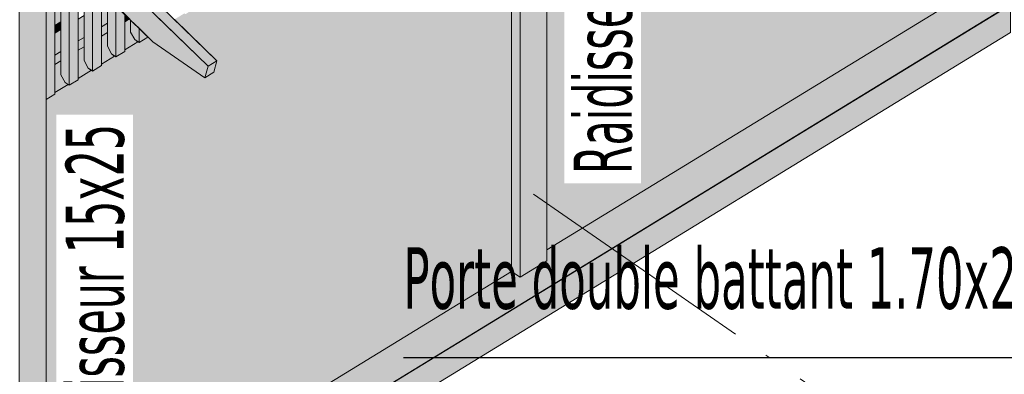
# Model space of a CAD drawing. Header units: millimetres. Extents: x 0 to 1517, y -116 to 725.
# Tile 185 of 256: x 789 to 829, y 556 to 570. Entities that reach past the tile are written whole.
import ezdxf

# ---------------------------------------------------------------- set-up
doc = ezdxf.new("R2010")
doc.units = ezdxf.units.MM
doc.linetypes.add('CADWORK_5', pattern=[13.2, 10, -1.5, 0.2, -1.5])
doc.layers.add('Ech.1_100', color=7, linetype='Continuous')
doc.styles.add('tahoma-', font='txt', dxfattribs={"height": 1})
doc.dimstyles.new('ISO-25', dxfattribs={"dimtxt": 2.5, "dimasz": 2.5, "dimexe": 1.25, "dimexo": 0.625, "dimtad": 1, "dimtxsty": 'Standard', "dimcen": 2.5, "dimadec": 0, "dimazin": 0, "dimtfac": 1, "dimtmove": 0, "dimatfit": 3, "dimfxl": 1, "dimarcsym": 0})

msp = doc.modelspace()

# ---------------------------------------------------------------- hatches: boundary and pattern name
at = {"layer": 'Ech.1_100', "linetype": 'Continuous', "lineweight": 5, "true_color": 0xd4c4b3, "transparency": 33554687}
for points in [[(796.762, 568.565), (797.126, 568.787), (761.024, 603.734), (760.66, 603.511), (796.762, 568.565)], [(789.092, 575.99), (789.092, 574.814), (794.519, 569.561), (796.637, 568.098), (796.762, 568.565), (789.092, 575.99)], [(796.637, 568.098), (797.002, 568.32), (797.126, 568.787), (796.762, 568.565), (796.637, 568.098)]]:
    msp.add_hatch(color=9, dxfattribs=at).paths.add_polyline_path(points)
at = {"layer": 'Ech.1_100', "linetype": 'Continuous', "lineweight": 5, "true_color": 0xf8f8f8, "transparency": 33554687}
for points in [[(829.52, 591.25), (829.499, 591.237), (829.454, 591.267), (828.916, 590.939), (828.916, 590.881), (828.552, 590.658), (828.507, 590.689), (827.969, 590.36), (827.969, 590.302), (827.605, 590.08), (827.56, 590.111), (827.022, 589.782), (827.022, 589.724), (826.658, 589.501), (826.613, 589.532), (826.075, 589.203), (826.075, 589.145), (825.711, 588.923), (825.666, 588.954), (825.128, 588.625), (825.128, 588.567), (824.764, 588.345), (824.719, 588.375), (824.181, 588.047), (824.181, 587.989), (823.817, 587.766), (823.772, 587.797), (823.234, 587.468), (823.234, 587.41), (822.87, 587.188), (822.825, 587.219), (822.287, 586.89), (822.287, 586.832), (821.923, 586.609), (821.878, 586.64), (821.34, 586.311), (821.34, 586.253), (820.976, 586.031), (820.931, 586.062), (820.393, 585.733), (820.393, 585.675), (820.029, 585.453), (819.984, 585.483), (819.446, 585.155), (819.446, 585.097), (819.082, 584.874), (819.037, 584.905), (818.499, 584.576), (818.499, 584.518), (818.135, 584.296), (818.09, 584.327), (817.552, 583.998), (817.552, 583.94), (817.188, 583.717), (817.143, 583.748), (816.605, 583.419), (816.605, 583.361), (816.241, 583.139), (816.196, 583.17), (815.791, 582.922), (817.523, 581.245), (817.398, 580.778), (817.034, 580.556), (814.915, 582.018), (814.711, 582.216), (814.711, 582.205), (814.347, 581.982), (814.302, 582.013), (813.764, 581.684), (813.764, 581.626), (813.4, 581.404), (813.355, 581.435), (812.817, 581.106), (812.817, 581.048), (812.453, 580.825), (812.408, 580.856), (811.87, 580.527), (811.87, 580.469), (811.506, 580.247), (811.461, 580.278), (810.923, 579.949), (810.923, 579.891), (810.559, 579.669), (810.559, 561.096), (829.52, 572.677), (829.52, 591.25)], [(802.838, 574.952), (802.473, 574.73), (802.429, 574.761), (801.891, 574.432), (801.891, 574.374), (801.526, 574.152), (801.482, 574.182), (800.944, 573.854), (800.944, 573.796), (800.579, 573.573), (800.535, 573.604), (799.997, 573.275), (799.997, 573.217), (799.632, 572.995), (799.588, 573.026), (799.05, 572.697), (799.05, 572.639), (798.685, 572.416), (798.641, 572.447), (798.103, 572.118), (798.103, 572.06), (797.738, 571.838), (797.694, 571.869), (797.156, 571.54), (797.156, 571.482), (796.791, 571.26), (796.747, 571.29), (796.209, 570.962), (796.209, 570.904), (795.844, 570.681), (795.8, 570.712), (795.394, 570.464), (797.126, 568.787), (797.002, 568.32), (796.637, 568.098), (794.519, 569.561), (794.315, 569.758), (794.315, 569.747), (793.951, 569.524), (793.906, 569.555), (793.368, 569.226), (793.368, 569.168), (793.004, 568.946), (792.959, 568.977), (792.421, 568.648), (792.421, 568.59), (792.057, 568.368), (792.012, 568.398), (791.474, 568.07), (791.474, 568.012), (791.11, 567.789), (791.065, 567.82), (790.527, 567.491), (790.527, 567.433), (790.163, 567.211), (790.163, 548.638), (809.124, 560.219), (809.124, 578.792), (809.102, 578.779), (809.058, 578.81), (808.519, 578.481), (808.519, 578.423), (808.155, 578.2), (808.111, 578.231), (807.572, 577.902), (807.572, 577.844), (807.208, 577.622), (807.164, 577.653), (806.625, 577.324), (806.625, 577.266), (806.261, 577.044), (806.217, 577.074), (805.678, 576.746), (805.678, 576.688), (805.314, 576.465), (805.27, 576.496), (804.731, 576.167), (804.731, 576.109), (804.367, 575.887), (804.323, 575.918), (803.784, 575.589), (803.784, 575.531), (803.42, 575.308), (803.376, 575.339), (802.838, 575.01), (802.838, 574.952)]]:
    msp.add_hatch(color=7, dxfattribs=at).paths.add_polyline_path(points)
at = {"layer": 'Ech.1_100', "linetype": 'Continuous', "lineweight": 5, "true_color": 0xdcdcdc, "transparency": 33554687}
for points in [[(809.831, 586.06), (809.466, 585.837), (809.466, 559.983), (810.559, 560.65), (810.559, 585.557), (809.831, 586.06)], [(809.466, 579.001), (809.124, 578.792), (809.124, 560.219), (809.466, 559.983), (809.466, 579.001)], [(789.07, 547.525), (790.163, 548.192), (790.163, 573.099), (789.434, 573.602), (789.07, 573.38), (789.07, 547.525)], [(769.766, 535.735), (768.674, 535.067), (766.104, 536.841), (764.83, 536.063), (768.255, 533.697), (830.719, 571.849), (829.52, 572.677), (810.559, 561.096), (810.559, 560.65), (809.466, 559.983), (809.124, 560.219), (790.163, 548.638), (790.163, 548.192), (789.07, 547.525), (788.727, 547.762), (769.766, 536.18), (769.766, 535.735)], [(790.527, 570.223), (790.767, 570.37), (790.767, 572.682), (790.527, 572.848), (790.527, 570.223)], [(829.444, 571.071), (768.255, 533.697), (768.255, 532.557), (829.444, 569.93), (829.444, 571.071)], [(793.563, 570.486), (793.368, 570.367), (793.368, 569.226), (793.906, 569.555), (793.779, 569.643), (793.608, 569.951), (793.608, 570.442), (793.563, 570.486)], [(790.527, 569.904), (790.767, 570.05), (790.767, 570.116), (790.527, 569.969), (790.527, 569.904)], [(792.661, 569.935), (792.421, 569.789), (792.421, 568.648), (792.959, 568.977), (792.832, 569.064), (792.661, 569.373), (792.661, 569.935)], [(791.714, 569.357), (791.474, 569.21), (791.474, 568.07), (792.012, 568.398), (791.885, 568.486), (791.714, 568.794), (791.714, 569.357)], [(790.527, 567.491), (791.065, 567.82), (790.938, 567.907), (790.767, 568.216), (790.767, 568.779), (790.527, 568.632), (790.527, 567.491)]]:
    msp.add_hatch(color=254, dxfattribs=at).paths.add_polyline_path(points)
at = {"layer": 'Ech.1_100', "linetype": 'Continuous', "lineweight": 5, "true_color": 0xeaddd7, "transparency": 33554687}
for points in [[(790.163, 567.211), (790.527, 567.433), (790.527, 572.848), (790.163, 573.099), (790.163, 567.211)], [(791.11, 572.445), (790.767, 572.682), (790.767, 568.216), (790.938, 567.907), (791.11, 567.789), (791.11, 572.445)], [(791.11, 567.789), (791.474, 568.012), (791.474, 572.194), (791.11, 572.445), (791.11, 567.789)], [(791.885, 568.486), (792.057, 568.368), (792.057, 571.791), (791.714, 572.028), (791.714, 568.794), (791.885, 568.486)], [(792.057, 568.368), (792.421, 568.59), (792.421, 571.54), (792.057, 571.791), (792.057, 568.368)], [(792.832, 569.064), (793.004, 568.946), (793.004, 571.027), (792.661, 571.359), (792.661, 569.373), (792.832, 569.064)], [(793.004, 568.946), (793.368, 569.168), (793.368, 570.675), (793.004, 571.027), (793.004, 568.946)], [(793.779, 569.643), (793.951, 569.524), (793.951, 570.111), (793.608, 570.442), (793.608, 569.951), (793.779, 569.643)], [(793.951, 569.524), (794.315, 569.747), (794.315, 569.758), (793.951, 570.111), (793.951, 569.524)]]:
    msp.add_hatch(color=254, dxfattribs=at).paths.add_polyline_path(points)
at = {"layer": 'Ech.1_100', "linetype": 'Continuous', "lineweight": 5, "true_color": 0xe0d1b3, "transparency": 33554687}
for points in [[(792.421, 570.169), (792.661, 570.316), (792.661, 571.207), (792.421, 571.06), (792.421, 570.169)], [(791.474, 569.59), (791.714, 569.737), (791.714, 570.629), (791.474, 570.482), (791.474, 569.59)], [(793.368, 570.367), (793.563, 570.486), (793.368, 570.675), (793.368, 570.367)], [(792.661, 570.316), (792.421, 570.169), (792.421, 569.789), (792.661, 569.935), (792.661, 570.316)], [(790.527, 569.012), (790.767, 569.159), (790.767, 570.05), (790.527, 569.904), (790.527, 569.012)], [(791.714, 569.737), (791.474, 569.59), (791.474, 569.21), (791.714, 569.357), (791.714, 569.737)], [(790.767, 569.159), (790.527, 569.012), (790.527, 568.632), (790.767, 568.779), (790.767, 569.159)]]:
    msp.add_hatch(color=254, dxfattribs=at).paths.add_polyline_path(points)
at = {"layer": 'Ech.1_100', "linetype": 'Continuous', "lineweight": 5, "true_color": 0xb8b8b8, "transparency": 33554687}
msp.add_hatch(color=9, dxfattribs=at).paths.add_polyline_path([(790.767, 570.37), (790.527, 570.223), (790.527, 569.969), (790.767, 570.116), (790.767, 570.37)])

# ---------------------------------------------------------------- linework, layer by layer
at = {"layer": 'Ech.1_100', "color": 7, "linetype": 'Continuous', "lineweight": 5}
for points in [[(796.762, 568.565), (797.126, 568.787), (761.024, 603.734), (760.66, 603.511), (796.762, 568.565)], [(809.831, 586.06), (809.466, 585.837), (809.466, 559.983), (810.559, 560.65), (810.559, 585.557), (809.831, 586.06)], [(809.466, 579.001), (809.124, 578.792), (809.124, 560.219), (809.466, 559.983), (809.466, 579.001)], [(789.092, 575.99), (789.092, 574.814), (794.519, 569.561), (796.637, 568.098), (796.762, 568.565), (789.092, 575.99)], [(789.07, 547.525), (790.163, 548.192), (790.163, 573.099), (789.434, 573.602), (789.07, 573.38), (789.07, 547.525)], [(790.163, 567.211), (790.527, 567.433), (790.527, 572.848), (790.163, 573.099), (790.163, 567.211)], [(769.766, 535.735), (768.674, 535.067), (766.104, 536.841), (764.83, 536.063), (768.255, 533.697), (830.719, 571.849), (829.52, 572.677), (810.559, 561.096), (810.559, 560.65), (809.466, 559.983), (809.124, 560.219), (790.163, 548.638), (790.163, 548.192), (789.07, 547.525), (788.727, 547.762), (769.766, 536.18), (769.766, 535.735)], [(790.527, 570.223), (790.767, 570.37), (790.767, 572.682), (790.527, 572.848), (790.527, 570.223)], [(791.11, 572.445), (790.767, 572.682), (790.767, 568.216), (790.938, 567.907), (791.11, 567.789), (791.11, 572.445)], [(791.11, 567.789), (791.474, 568.012), (791.474, 572.194), (791.11, 572.445), (791.11, 567.789)], [(791.885, 568.486), (792.057, 568.368), (792.057, 571.791), (791.714, 572.028), (791.714, 568.794), (791.885, 568.486)], [(792.057, 568.368), (792.421, 568.59), (792.421, 571.54), (792.057, 571.791), (792.057, 568.368)], [(829.444, 571.071), (768.255, 533.697), (768.255, 532.557), (829.444, 569.93), (829.444, 571.071)], [(792.421, 570.169), (792.661, 570.316), (792.661, 571.207), (792.421, 571.06), (792.421, 570.169)], [(792.832, 569.064), (793.004, 568.946), (793.004, 571.027), (792.661, 571.359), (792.661, 569.373), (792.832, 569.064)], [(793.004, 568.946), (793.368, 569.168), (793.368, 570.675), (793.004, 571.027), (793.004, 568.946)], [(791.474, 569.59), (791.714, 569.737), (791.714, 570.629), (791.474, 570.482), (791.474, 569.59)], [(793.368, 570.367), (793.563, 570.486), (793.368, 570.675), (793.368, 570.367)], [(790.767, 570.37), (790.527, 570.223), (790.527, 569.969), (790.767, 570.116), (790.767, 570.37)], [(792.661, 570.316), (792.421, 570.169), (792.421, 569.789), (792.661, 569.935), (792.661, 570.316)], [(793.563, 570.486), (793.368, 570.367), (793.368, 569.226), (793.906, 569.555), (793.779, 569.643), (793.608, 569.951), (793.608, 570.442), (793.563, 570.486)], [(793.779, 569.643), (793.951, 569.524), (793.951, 570.111), (793.608, 570.442), (793.608, 569.951), (793.779, 569.643)], [(790.527, 569.904), (790.767, 570.05), (790.767, 570.116), (790.527, 569.969), (790.527, 569.904)], [(790.527, 569.012), (790.767, 569.159), (790.767, 570.05), (790.527, 569.904), (790.527, 569.012)], [(792.661, 569.935), (792.421, 569.789), (792.421, 568.648), (792.959, 568.977), (792.832, 569.064), (792.661, 569.373), (792.661, 569.935)], [(793.951, 569.524), (794.315, 569.747), (794.315, 569.758), (793.951, 570.111), (793.951, 569.524)], [(791.714, 569.737), (791.474, 569.59), (791.474, 569.21), (791.714, 569.357), (791.714, 569.737)], [(790.767, 569.159), (790.527, 569.012), (790.527, 568.632), (790.767, 568.779), (790.767, 569.159)], [(791.714, 569.357), (791.474, 569.21), (791.474, 568.07), (792.012, 568.398), (791.885, 568.486), (791.714, 568.794), (791.714, 569.357)], [(790.527, 567.491), (791.065, 567.82), (790.938, 567.907), (790.767, 568.216), (790.767, 568.779), (790.527, 568.632), (790.527, 567.491)], [(796.637, 568.098), (797.002, 568.32), (797.126, 568.787), (796.762, 568.565), (796.637, 568.098)]]:
    msp.add_lwpolyline(points, close=True, dxfattribs=at)
for points in [[(810.559, 579.669), (810.559, 561.096), (829.52, 572.677)], [(795.394, 570.464), (797.126, 568.787), (797.002, 568.32), (796.637, 568.098), (794.519, 569.561), (794.315, 569.758), (794.315, 569.747), (793.951, 569.524), (793.906, 569.555), (793.368, 569.226), (793.368, 569.168), (793.004, 568.946), (792.959, 568.977), (792.421, 568.648), (792.421, 568.59), (792.057, 568.368), (792.012, 568.398), (791.474, 568.07), (791.474, 568.012), (791.11, 567.789), (791.065, 567.82), (790.527, 567.491), (790.527, 567.433), (790.163, 567.211), (790.163, 548.638), (809.124, 560.219), (809.124, 578.792)]]:
    msp.add_lwpolyline(points, dxfattribs=at)
at = {"layer": 'Ech.1_100', "color": 7, "linetype": 'CADWORK_5', "lineweight": 5}
msp.add_lwpolyline([(810.013, 563.358), (828.858, 550.346)], dxfattribs=at)

# ---------------------------------------------------------------- texts
at = {"layer": 'Ech.1_100', "linetype": 'Continuous', "insert": (804.718, 561.206), "char_height": 2.5, "attachment_point": 1, "style": 'tahoma-'}
msp.add_mtext('\\C5;\\fTahoma|b0|i0;\\W0.600000;Porte double battant 1.70x2.15', dxfattribs=at)

# ---------------------------------------------------------------- leaders
at = {"layer": 'Ech.1_100', "color": 7, "linetype": 'Continuous', "lineweight": 5, "has_arrowhead": 0}
msp.add_leader([(841.963, 567.515), (831.728, 556.706), (804.718, 556.706)], dimstyle='ISO-25', dxfattribs=at)

# ---------------------------------------------------------------- next in the draw order: texts
at = {"layer": 'Ech.1_100', "color": 9, "linetype": 'Continuous', "char_height": 2.5, "attachment_point": 1, "rotation": 90, "style": 'tahoma-', "bg_fill": 3, "box_fill_scale": 1.15, "bg_fill_color": 256, "bg_fill_true_color": 13158600, "bg_fill_transparency": 33554687}
for insert in [(811.647, 564.181), (790.964, 551.725)]:
    msp.add_mtext('\\A1;\\fTahoma|b0|i0;\\W0.600000;\\H2.365800;Raidisseur 15x25', dxfattribs=dict(at, insert=insert))

doc.saveas('drawing.dxf')
